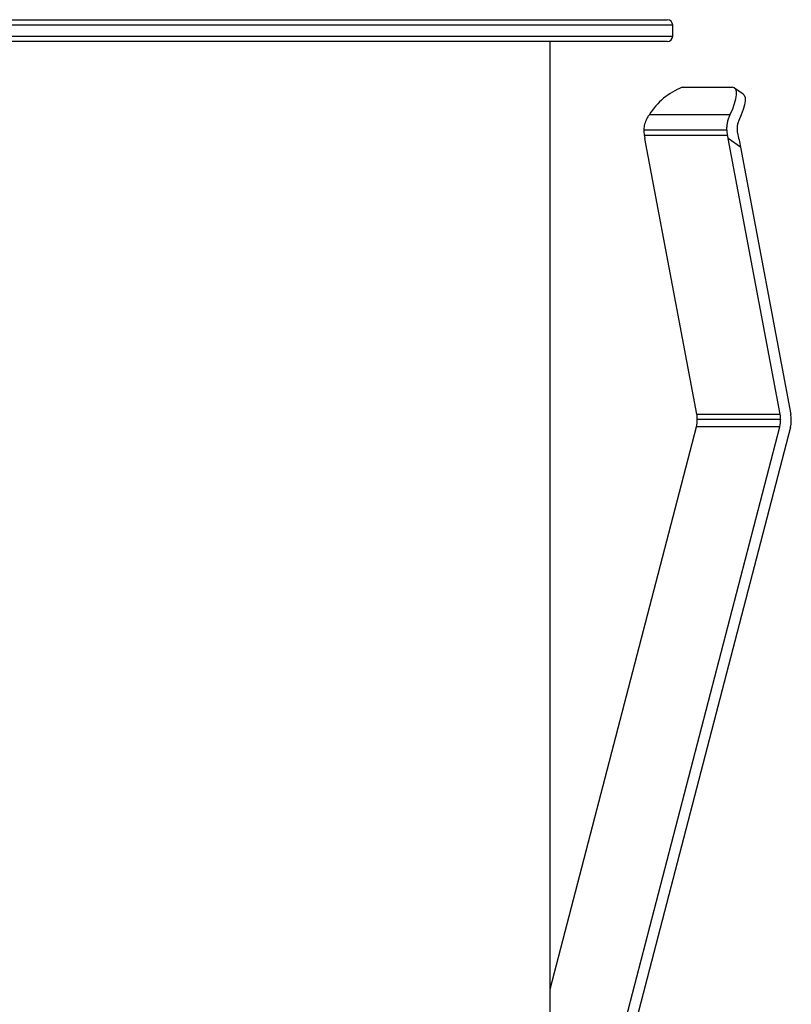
# Paper-space layout '_Izquierda' of a CAD drawing. Header units: millimetres. Extents: x -40 to 44.3, y -10.9 to 46.3.
# Tile 7 of 7: x 16.1 to 44.3, y 10.2 to 46.3. Entities that reach past the tile are written whole.
import ezdxf

# ---------------------------------------------------------------- set-up
doc = ezdxf.new("R2010")
doc.units = ezdxf.units.MM

psp = doc.layouts.new('_Izquierda')

# ---------------------------------------------------------------- linework, layer by layer
at = {"color": 7, "linetype": 'Continuous', "lineweight": 25}
for p, q in [((-39.8, 46.3), (39.8, 46.3)), ((40, 46.1), (-40, 46.1)), ((40, 45.7), (40, 46.1)), ((-40, 45.7), (40, 45.7)), ((39.8, 45.5), (-39.8, 45.5)), ((35.5, -0.4), (35.5, 45.5)), ((40.344, 43.823), (42.178, 43.823)), ((42.586, 43.574), (42.269, 43.797)), ((39.148, 42.825), (42.103, 42.825)), ((38.94, 42.269), (41.989, 42.269)), ((38.954, 42.075), (42.011, 42.075)), ((40.881, 31.846), (38.978, 41.946)), ((43.939, 31.846), (42.036, 41.946)), ((42.483, 41.631), (42.036, 41.946)), ((42.483, 41.631), (44.33, 31.831)), ((40.881, 31.846), (43.939, 31.846)), ((35.5, 10.777), (40.866, 31.388)), ((35.829, 0.294), (43.923, 31.388)), ((43.923, 31.388), (40.866, 31.388)), ((43.957, 31.651), (40.899, 31.651)), ((44.314, 31.373), (36.196, 0.189))]:
    psp.add_line(p, q, dxfattribs=at)
at = {"color": 7, "linetype": 'Continuous', "lineweight": 25, "flags": 128}
for points in [[(42.103, 42.825), (42.198, 43.038), (42.27, 43.233), (42.318, 43.405), (42.34, 43.551), (42.337, 43.668), (42.309, 43.753), (42.256, 43.805), (42.178, 43.823)], [(42.586, 43.574), (42.625, 43.531), (42.654, 43.445), (42.657, 43.329), (42.634, 43.183), (42.586, 43.01), (42.514, 42.816), (42.42, 42.603)]]:
    psp.add_lwpolyline(points, dxfattribs=at)
at = {"color": 7, "linetype": 'Continuous', "lineweight": 25}
for centre, radius, start, end in [((39.8, 46.1), 0.2, 0, 90), ((39.8, 45.7), 0.2, 270, 0), ((41.247, 41.523), 2.47, 111.4429, 148.1872), ((39.851, 31.651), 1.049, 359.9963, 10.6661), ((42.909, 31.651), 1.049, 359.9963, 10.6661), ((43.3, 31.637), 1.049, 345.4301, 10.6684), ((39.852, 31.651), 1.047, 345.4219, 0.0095), ((42.91, 31.651), 1.047, 345.4219, 0.0095)]:
    psp.add_arc(centre, radius, start, end, dxfattribs=at)
for points, knots in [([(39.148, 42.825), (39.128, 42.799), (39.089, 42.747), (39.04, 42.661), (38.999, 42.57), (38.968, 42.473), (38.947, 42.373), (38.942, 42.304), (38.94, 42.269)], [0, 0, 0, 0, 0.163543, 0.327728, 0.493017, 0.659867, 0.828719, 1, 1, 1, 1]), ([(41.989, 42.269), (41.988, 42.295), (41.988, 42.347), (41.993, 42.422), (42.002, 42.495), (42.019, 42.59), (42.05, 42.704), (42.085, 42.785), (42.103, 42.825)], [0, 0, 0, 0, 0.128677, 0.254653, 0.378093, 0.499174, 0.748242, 1, 1, 1, 1]), ([(42.42, 42.603), (42.411, 42.583), (42.394, 42.544), (42.375, 42.479), (42.362, 42.411), (42.355, 42.341), (42.357, 42.293), (42.357, 42.269)], [0, 0, 0, 0, 0.20344, 0.404794, 0.604423, 0.802698, 1, 1, 1, 1]), ([(42.011, 42.075), (42.005, 42.108), (41.994, 42.172), (41.99, 42.238), (41.989, 42.269)], [0, 0, 0, 0, 0.5156768, 1, 1, 1, 1]), ([(42.357, 42.269), (42.359, 42.25), (42.362, 42.211), (42.37, 42.172), (42.374, 42.153)], [0, 0, 0, 0, 0.492986, 1, 1, 1, 1])]:
    psp.add_open_spline(points, degree=3, knots=knots, dxfattribs=at)
for points in [[(38.94, 42.269), (38.938, 42.204), (38.943, 42.139), (38.954, 42.075)], [(38.954, 42.075), (38.962, 42.032), (38.97, 41.989), (38.978, 41.946)], [(42.036, 41.946), (42.028, 41.989), (42.019, 42.032), (42.011, 42.075)], [(42.374, 42.153), (42.414, 41.981), (42.45, 41.806), (42.483, 41.631)]]:
    psp.add_open_spline(points, degree=3, dxfattribs=at)

doc.saveas('drawing.dxf')
